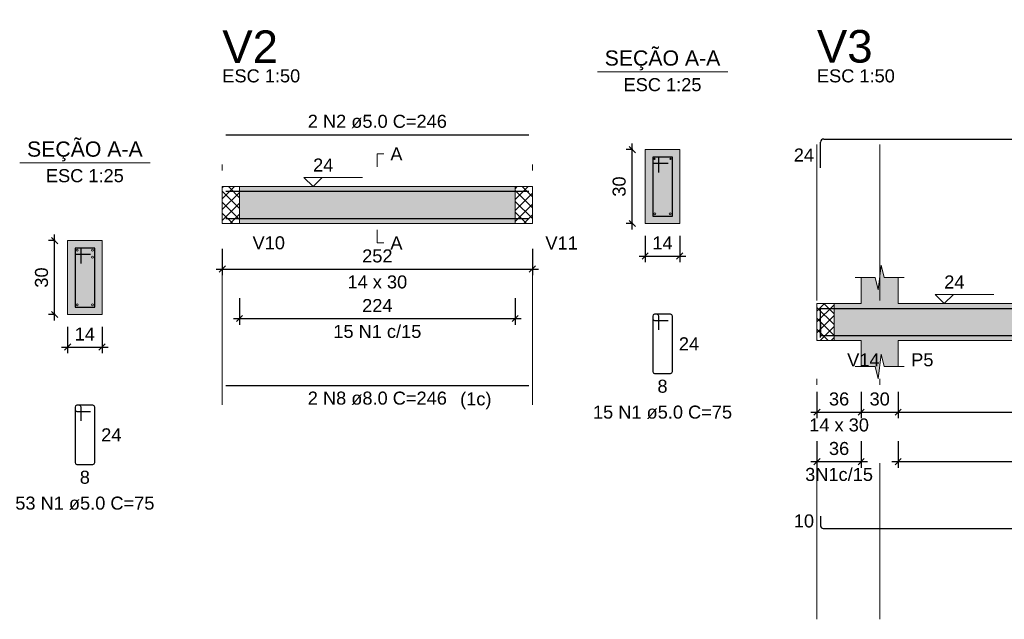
# Model space of a CAD drawing. Header units: millimetres. Extents: x 1434 to 2277, y -793 to -278.
# Tile 76 of 111: x 1745 to 1761, y -362 to -352. Entities that reach past the tile are written whole.
import ezdxf

# ---------------------------------------------------------------- set-up
doc = ezdxf.new("R2010")
doc.units = ezdxf.units.MM
doc.linetypes.add('DASHDOT', pattern=[25.4, 12.7, -6.35, 0, -6.35])
for name, color, linetype, lineweight in [('Descrição da armadura', 7, 'Continuous', 5), ('DT-Barras na forma', 1, 'Continuous', 30), ('DT-Barras no corte', 5, 'Continuous', 5), ('DT-Barras rebatidas', 1, 'Continuous', 30), ('DT-Cotas', 9, 'Continuous', 5), ('DT-Forma', 5, 'Continuous', 5), ('DT-Hachura forma vigas', 252, 'Continuous', 5), ('DT-Hachura intersecção vigas', 9, 'Continuous', 5), ('DT-Hachura seção vigas', 252, 'Continuous', 5), ('DT-Pontilhado', 9, 'DASHDOT', 5), ('DT-Textos', 7, 'Continuous', 5), ('DT-Título', 250, 'Continuous', 20), ('Textos armaduras', 7, 'Continuous', 5)]:
    doc.layers.add(name, color=color, linetype=linetype, lineweight=lineweight)
doc.styles.add('ARIAL', font='arial.ttf')
doc.styles.get("Standard").update_dxf_attribs({"font": 'arial.ttf'})
doc.dimstyles.new('UM_25.000000', dxfattribs={"dimtxt": 0.18, "dimasz": 0.1, "dimexe": 0.1, "dimexo": 0.2, "dimgap": 0, "dimtad": 1, "dimtih": 1, "dimtoh": 1, "dimdec": 1, "dimlfac": 25, "dimzin": 0, "dimdsep": 46, "dimtxsty": 'Standard', "dimcen": 0.09, "dimdle": 0.1, "dimadec": 1, "dimazin": 2, "dimtfac": 1, "dimtdec": 4, "dimtofl": 0, "dimtmove": 0, "dimatfit": 3, "dimfxl": 1, "dimtolj": 1, "dimarcsym": 0})
doc.dimstyles.new('UM_50.000000', dxfattribs={"dimtxt": 0.18, "dimasz": 0.1, "dimexe": 0.1, "dimexo": 0.2, "dimgap": 0, "dimtad": 1, "dimtih": 1, "dimtoh": 1, "dimdec": 1, "dimlfac": 50, "dimzin": 0, "dimdsep": 46, "dimtxsty": 'Standard', "dimcen": 0.09, "dimdle": 0.1, "dimadec": 1, "dimazin": 2, "dimtfac": 1, "dimtdec": 4, "dimtofl": 0, "dimtmove": 0, "dimatfit": 3, "dimfxl": 1, "dimtolj": 1, "dimarcsym": 0})
pattern_1 = [(45, (1722.81126, -450.90245), (-0.08838835, 0.08838835), []), (135, (1722.81126, -450.90245), (-0.08838835, -0.08838835), [])]

# ---------------------------------------------------------------- blocks, each defined once
blk = doc.blocks.new('_Oblique')
at = {"color": 0, "linetype": 'ByBlock', "lineweight": -2}
blk.add_line((-0.5, -0.5), (0.5, 0.5), dxfattribs=at)
blk = doc.blocks.new('*D366')
at = {"layer": 'DT-Cotas', "color": 0, "lineweight": -2, "transparency": 16777216}
for p, q in [((1745.747, -357.219), (1745.747, -355.819)), ((1745.758, -355.919), (1745.647, -355.919)), ((1745.758, -357.119), (1745.647, -357.119))]:
    blk.add_line(p, q, dxfattribs=at)
at = {"layer": 'DT-Cotas', "color": 0, "lineweight": -2, "transparency": 16777216, "xscale": 0.1, "yscale": 0.1, "zscale": 0.1}
for p, rotation in [((1745.747, -355.919), 90), ((1745.747, -357.119), 270)]:
    blk.add_blockref('_Oblique', p, dxfattribs=dict(at, rotation=rotation))
at = {"layer": 'DT-Cotas', "color": 7, "transparency": 16777216, "insert": (1745.535, -356.519), "char_height": 0.2118, "attachment_point": 5, "rotation": 90, "style": 'ARIAL'}
blk.add_mtext('\\A1;30', dxfattribs=at)
blk = doc.blocks.new('*D367')
at = {"layer": 'DT-Cotas', "color": 0, "lineweight": -2, "transparency": 16777216}
for p, q in [((1745.958, -357.319), (1745.958, -357.749)), ((1746.518, -357.319), (1746.518, -357.749)), ((1745.858, -357.649), (1746.618, -357.649))]:
    blk.add_line(p, q, dxfattribs=at)
at = {"layer": 'DT-Cotas', "color": 0, "lineweight": -2, "transparency": 16777216, "xscale": 0.1, "yscale": 0.1, "zscale": 0.1, "rotation": 180}
blk.add_blockref('_Oblique', (1745.958, -357.649), dxfattribs=at)
at = {"layer": 'DT-Cotas', "color": 0, "lineweight": -2, "transparency": 16777216, "xscale": 0.1, "yscale": 0.1, "zscale": 0.1}
blk.add_blockref('_Oblique', (1746.518, -357.649), dxfattribs=at)
at = {"layer": 'DT-Cotas', "color": 7, "transparency": 16777216, "insert": (1746.238, -357.437), "char_height": 0.2118, "attachment_point": 5, "rotation": 0.0057, "style": 'ARIAL'}
blk.add_mtext('\\A1;14', dxfattribs=at)
blk = doc.blocks.new('*D368')
at = {"layer": 'DT-Cotas', "color": 0, "lineweight": -2, "transparency": 16777216}
for p, q in [((1748.472, -356.051), (1748.472, -356.481)), ((1753.511, -356.051), (1753.511, -356.481)), ((1748.372, -356.381), (1753.611, -356.381))]:
    blk.add_line(p, q, dxfattribs=at)
at = {"layer": 'DT-Cotas', "color": 0, "lineweight": -2, "transparency": 16777216, "xscale": 0.1, "yscale": 0.1, "zscale": 0.1, "rotation": 180}
blk.add_blockref('_Oblique', (1748.472, -356.381), dxfattribs=at)
at = {"layer": 'DT-Cotas', "color": 0, "lineweight": -2, "transparency": 16777216, "xscale": 0.1, "yscale": 0.1, "zscale": 0.1}
blk.add_blockref('_Oblique', (1753.511, -356.381), dxfattribs=at)
at = {"layer": 'DT-Cotas', "color": 7, "transparency": 16777216, "insert": (1750.992, -356.169), "char_height": 0.2118, "attachment_point": 5, "rotation": 0.0057, "style": 'ARIAL'}
blk.add_mtext('\\A1;252', dxfattribs=at)
blk = doc.blocks.new('*D369')
at = {"layer": 'DT-Cotas', "color": 0, "lineweight": -2, "transparency": 16777216}
for p, q in [((1748.752, -356.856), (1748.752, -357.286)), ((1753.231, -356.856), (1753.231, -357.286)), ((1748.652, -357.186), (1753.331, -357.186))]:
    blk.add_line(p, q, dxfattribs=at)
at = {"layer": 'DT-Cotas', "color": 0, "lineweight": -2, "transparency": 16777216, "xscale": 0.1, "yscale": 0.1, "zscale": 0.1, "rotation": 180}
blk.add_blockref('_Oblique', (1748.752, -357.186), dxfattribs=at)
at = {"layer": 'DT-Cotas', "color": 0, "lineweight": -2, "transparency": 16777216, "xscale": 0.1, "yscale": 0.1, "zscale": 0.1}
blk.add_blockref('_Oblique', (1753.231, -357.186), dxfattribs=at)
at = {"layer": 'DT-Cotas', "color": 7, "transparency": 16777216, "insert": (1750.992, -356.974), "char_height": 0.2118, "attachment_point": 5, "rotation": 0.0057, "style": 'ARIAL'}
blk.add_mtext('\\A1;224', dxfattribs=at)
blk = doc.blocks.new('*D370')
at = {"layer": 'DT-Cotas', "color": 0, "lineweight": -2, "transparency": 16777216}
for p, q in [((1755.146, -354.44), (1755.035, -354.44)), ((1755.135, -355.74), (1755.135, -354.34)), ((1755.146, -355.64), (1755.035, -355.64))]:
    blk.add_line(p, q, dxfattribs=at)
at = {"layer": 'DT-Cotas', "color": 0, "lineweight": -2, "transparency": 16777216, "xscale": 0.1, "yscale": 0.1, "zscale": 0.1}
for p, rotation in [((1755.135, -354.44), 90), ((1755.135, -355.64), 270)]:
    blk.add_blockref('_Oblique', p, dxfattribs=dict(at, rotation=rotation))
at = {"layer": 'DT-Cotas', "color": 7, "transparency": 16777216, "insert": (1754.923, -355.04), "char_height": 0.2118, "attachment_point": 5, "rotation": 90, "style": 'ARIAL'}
blk.add_mtext('\\A1;30', dxfattribs=at)
blk = doc.blocks.new('*D371')
at = {"layer": 'DT-Cotas', "color": 0, "lineweight": -2, "transparency": 16777216}
for p, q in [((1755.346, -355.84), (1755.346, -356.269)), ((1755.906, -355.84), (1755.906, -356.269)), ((1755.246, -356.169), (1756.006, -356.169))]:
    blk.add_line(p, q, dxfattribs=at)
at = {"layer": 'DT-Cotas', "color": 0, "lineweight": -2, "transparency": 16777216, "xscale": 0.1, "yscale": 0.1, "zscale": 0.1, "rotation": 180}
blk.add_blockref('_Oblique', (1755.346, -356.169), dxfattribs=at)
at = {"layer": 'DT-Cotas', "color": 0, "lineweight": -2, "transparency": 16777216, "xscale": 0.1, "yscale": 0.1, "zscale": 0.1}
blk.add_blockref('_Oblique', (1755.906, -356.169), dxfattribs=at)
at = {"layer": 'DT-Cotas', "color": 7, "transparency": 16777216, "insert": (1755.626, -355.957), "char_height": 0.2118, "attachment_point": 5, "rotation": 0.0057, "style": 'ARIAL'}
blk.add_mtext('\\A1;14', dxfattribs=at)
blk = doc.blocks.new('*D372')
at = {"layer": 'DT-Cotas', "color": 0, "lineweight": -2, "transparency": 16777216}
for p, q in [((1758.136, -358.376), (1758.136, -358.806)), ((1758.856, -358.376), (1758.856, -358.806)), ((1758.036, -358.706), (1758.956, -358.706))]:
    blk.add_line(p, q, dxfattribs=at)
at = {"layer": 'DT-Cotas', "color": 0, "lineweight": -2, "transparency": 16777216, "xscale": 0.1, "yscale": 0.1, "zscale": 0.1, "rotation": 180}
blk.add_blockref('_Oblique', (1758.136, -358.706), dxfattribs=at)
at = {"layer": 'DT-Cotas', "color": 0, "lineweight": -2, "transparency": 16777216, "xscale": 0.1, "yscale": 0.1, "zscale": 0.1}
blk.add_blockref('_Oblique', (1758.856, -358.706), dxfattribs=at)
at = {"layer": 'DT-Cotas', "color": 7, "transparency": 16777216, "insert": (1758.496, -358.494), "char_height": 0.2118, "attachment_point": 5, "rotation": 0.0057, "style": 'ARIAL'}
blk.add_mtext('\\A1;36', dxfattribs=at)
blk = doc.blocks.new('*D373')
at = {"layer": 'DT-Cotas', "color": 0, "lineweight": -2, "transparency": 16777216}
for p, q in [((1758.856, -358.376), (1758.856, -358.806)), ((1759.456, -358.376), (1759.456, -358.806)), ((1758.756, -358.706), (1759.556, -358.706))]:
    blk.add_line(p, q, dxfattribs=at)
at = {"layer": 'DT-Cotas', "color": 0, "lineweight": -2, "transparency": 16777216, "xscale": 0.1, "yscale": 0.1, "zscale": 0.1, "rotation": 180}
blk.add_blockref('_Oblique', (1758.856, -358.706), dxfattribs=at)
at = {"layer": 'DT-Cotas', "color": 0, "lineweight": -2, "transparency": 16777216, "xscale": 0.1, "yscale": 0.1, "zscale": 0.1}
blk.add_blockref('_Oblique', (1759.456, -358.706), dxfattribs=at)
at = {"layer": 'DT-Cotas', "color": 7, "transparency": 16777216, "insert": (1759.156, -358.494), "char_height": 0.2118, "attachment_point": 5, "rotation": 0.0057, "style": 'ARIAL'}
blk.add_mtext('\\A1;30', dxfattribs=at)
blk = doc.blocks.new('*D374')
at = {"layer": 'DT-Cotas', "color": 0, "lineweight": -2, "transparency": 16777216}
for p, q in [((1759.456, -358.376), (1759.456, -358.806)), ((1768.447, -358.376), (1768.447, -358.806)), ((1759.356, -358.706), (1768.547, -358.706))]:
    blk.add_line(p, q, dxfattribs=at)
at = {"layer": 'DT-Cotas', "color": 0, "lineweight": -2, "transparency": 16777216, "xscale": 0.1, "yscale": 0.1, "zscale": 0.1, "rotation": 180}
blk.add_blockref('_Oblique', (1759.456, -358.706), dxfattribs=at)
at = {"layer": 'DT-Cotas', "color": 0, "lineweight": -2, "transparency": 16777216, "xscale": 0.1, "yscale": 0.1, "zscale": 0.1}
blk.add_blockref('_Oblique', (1768.447, -358.706), dxfattribs=at)
at = {"layer": 'DT-Cotas', "color": 7, "transparency": 16777216, "insert": (1763.952, -358.494), "char_height": 0.2118, "attachment_point": 5, "rotation": 0.0057, "style": 'ARIAL'}
blk.add_mtext('\\A1;449.6', dxfattribs=at)
blk = doc.blocks.new('*D382')
at = {"layer": 'DT-Cotas', "color": 0, "lineweight": -2, "transparency": 16777216}
for p, q in [((1758.136, -359.181), (1758.136, -359.611)), ((1758.856, -359.181), (1758.856, -359.611)), ((1758.036, -359.511), (1758.956, -359.511))]:
    blk.add_line(p, q, dxfattribs=at)
at = {"layer": 'DT-Cotas', "color": 0, "lineweight": -2, "transparency": 16777216, "xscale": 0.1, "yscale": 0.1, "zscale": 0.1, "rotation": 180}
blk.add_blockref('_Oblique', (1758.136, -359.511), dxfattribs=at)
at = {"layer": 'DT-Cotas', "color": 0, "lineweight": -2, "transparency": 16777216, "xscale": 0.1, "yscale": 0.1, "zscale": 0.1}
blk.add_blockref('_Oblique', (1758.856, -359.511), dxfattribs=at)
at = {"layer": 'DT-Cotas', "color": 7, "transparency": 16777216, "insert": (1758.496, -359.299), "char_height": 0.2118, "attachment_point": 5, "rotation": 0.0057, "style": 'ARIAL'}
blk.add_mtext('\\A1;36', dxfattribs=at)
blk = doc.blocks.new('*D383')
at = {"layer": 'DT-Cotas', "color": 0, "lineweight": -2, "transparency": 16777216}
for p, q in [((1759.456, -359.181), (1759.456, -359.611)), ((1768.447, -359.181), (1768.447, -359.611)), ((1759.356, -359.511), (1768.547, -359.511))]:
    blk.add_line(p, q, dxfattribs=at)
at = {"layer": 'DT-Cotas', "color": 0, "lineweight": -2, "transparency": 16777216, "xscale": 0.1, "yscale": 0.1, "zscale": 0.1, "rotation": 180}
blk.add_blockref('_Oblique', (1759.456, -359.511), dxfattribs=at)
at = {"layer": 'DT-Cotas', "color": 0, "lineweight": -2, "transparency": 16777216, "xscale": 0.1, "yscale": 0.1, "zscale": 0.1}
blk.add_blockref('_Oblique', (1768.447, -359.511), dxfattribs=at)
at = {"layer": 'DT-Cotas', "color": 7, "transparency": 16777216, "insert": (1763.952, -359.299), "char_height": 0.2118, "attachment_point": 5, "rotation": 0.0057, "style": 'ARIAL'}
blk.add_mtext('\\A1;449.6', dxfattribs=at)

msp = doc.modelspace()

# ---------------------------------------------------------------- hatches: boundary and pattern name
at = {"layer": 'DT-Hachura forma vigas', "linetype": 'Continuous'}
for points in [[(1748.7521, -355.6397), (1753.2313, -355.6397), (1753.2313, -355.0397), (1748.7521, -355.0397), (1748.7521, -355.6397)], [(1769.2472, -357.5409), (1771.9736, -357.5409), (1771.9736, -356.9409), (1769.2472, -356.9409), (1769.2472, -356.5173), (1768.9222, -356.5173), (1768.8722, -356.3173), (1768.8222, -356.7173), (1768.7722, -356.5173), (1768.4472, -356.5173), (1768.4472, -356.9409), (1759.456, -356.9409), (1759.456, -356.5173), (1759.231, -356.5173), (1759.181, -356.3173), (1759.131, -356.7173), (1759.081, -356.5173), (1758.856, -356.5173), (1758.856, -356.9409), (1758.416, -356.9409), (1758.416, -357.5409), (1758.856, -357.5409), (1758.856, -357.9645), (1759.081, -357.9645), (1759.131, -358.1645), (1759.181, -357.7645), (1759.231, -357.9645), (1759.456, -357.9645), (1759.456, -357.5409), (1768.4472, -357.5409), (1768.4472, -357.9645), (1768.7722, -357.9645), (1768.8222, -358.1645), (1768.8722, -357.7645), (1768.9222, -357.9645), (1769.2472, -357.9645), (1769.2472, -357.5409)]]:
    msp.add_hatch(color=256, dxfattribs=at).paths.add_polyline_path(points)
at = {"layer": 'DT-Hachura intersecção vigas', "linetype": 'Continuous'}
h = msp.add_hatch(dxfattribs=at)
h.set_pattern_fill('ANSI37', color=256, style=0)
h.set_pattern_definition(pattern_1)
h.paths.add_polyline_path([(1748.4721, -355.6397), (1748.7521, -355.6397), (1748.7521, -355.0397), (1748.4721, -355.0397), (1748.4721, -355.6397)])
h = msp.add_hatch(dxfattribs=at)
h.set_pattern_fill('ANSI37', color=256, style=0)
h.set_pattern_definition(pattern_1)
h.paths.add_polyline_path([(1753.2313, -355.6397), (1753.5113, -355.6397), (1753.5113, -355.0397), (1753.2313, -355.0397), (1753.2313, -355.6397)])
h = msp.add_hatch(dxfattribs=at)
h.set_pattern_fill('ANSI37', color=256, style=0)
h.set_pattern_definition(pattern_1)
h.paths.add_polyline_path([(1758.136, -357.5409), (1758.416, -357.5409), (1758.416, -356.9409), (1758.136, -356.9409), (1758.136, -357.5409)])
at = {"layer": 'DT-Hachura seção vigas', "linetype": 'Continuous'}
for points in [[(1755.3465, -355.6397), (1755.3465, -355.6397), (1755.9065, -355.6397), (1755.9065, -354.4397), (1755.3465, -354.4397), (1755.3465, -355.6397)], [(1745.9584, -357.1193), (1745.9584, -357.1193), (1746.5184, -357.1193), (1746.5184, -355.9193), (1745.9584, -355.9193), (1745.9584, -357.1193)]]:
    msp.add_hatch(color=256, dxfattribs=at).paths.add_polyline_path(points)

# ---------------------------------------------------------------- linework, layer by layer
at = {"layer": 'DT-Barras na forma'}
for p, q in [((1755.5665, -354.5597), (1755.4665, -354.5597)), ((1755.4665, -354.5597), (1755.4665, -355.5197)), ((1755.7865, -354.5597), (1755.4665, -354.5597)), ((1755.4665, -354.5597), (1755.4665, -354.6597)), ((1755.5665, -354.8097), (1755.5665, -354.5597)), ((1755.7865, -355.5197), (1755.7865, -354.5597)), ((1755.4665, -354.6597), (1755.7165, -354.6597)), ((1755.4665, -355.5197), (1755.7865, -355.5197)), ((1746.1784, -356.0393), (1746.0784, -356.0393)), ((1746.0784, -356.0393), (1746.0784, -356.9993)), ((1746.3984, -356.0393), (1746.0784, -356.0393)), ((1746.0784, -356.0393), (1746.0784, -356.1393)), ((1746.1784, -356.2893), (1746.1784, -356.0393)), ((1746.3984, -356.9993), (1746.3984, -356.0393)), ((1746.0784, -356.1393), (1746.3284, -356.1393)), ((1746.0784, -356.9993), (1746.3984, -356.9993))]:
    msp.add_line(p, q, dxfattribs=at)
for points in [[(1748.5321, -355.1147), (1753.4513, -355.1147)], [(1748.5321, -355.5617), (1753.4513, -355.5617)], [(1758.196, -357.4909), (1758.196, -357.0209), (1781.726, -357.0209)], [(1758.196, -357.2629), (1758.196, -357.4629), (1775.9536, -357.4629)]]:
    msp.add_lwpolyline(points, dxfattribs=at)
at = {"layer": 'DT-Barras no corte'}
for centre, radius in [((1755.4965, -354.5897), 0.01), ((1755.7565, -354.5897), 0.01), ((1755.5025, -355.4837), 0.016), ((1755.7505, -355.4837), 0.016), ((1746.1144, -356.0753), 0.016), ((1746.3624, -356.0753), 0.016), ((1746.3624, -356.1873), 0.016), ((1746.1144, -356.9633), 0.016), ((1746.3624, -356.9633), 0.016)]:
    msp.add_circle(centre, radius, dxfattribs=at)
at = {"layer": 'DT-Barras rebatidas'}
for p, q in [((1748.5321, -354.1969), (1753.4513, -354.1969)), ((1758.246, -354.2675), (1781.726, -354.2675)), ((1758.196, -354.7375), (1758.196, -354.3175)), ((1755.4665, -357.1464), (1755.4665, -358.0464)), ((1755.4665, -357.1464), (1755.4665, -357.1864)), ((1755.5365, -357.1164), (1755.4965, -357.1164)), ((1755.7565, -357.1164), (1755.4965, -357.1164)), ((1755.5665, -357.3664), (1755.5665, -357.1464)), ((1755.7865, -358.0464), (1755.7865, -357.1464)), ((1755.4965, -357.2164), (1755.7165, -357.2164)), ((1755.4965, -358.0764), (1755.7565, -358.0764)), ((1748.5321, -358.2727), (1753.4513, -358.2727)), ((1746.1484, -358.596), (1746.1084, -358.596)), ((1746.3684, -358.596), (1746.1084, -358.596)), ((1746.0784, -358.626), (1746.0784, -359.526)), ((1746.0784, -358.626), (1746.0784, -358.666)), ((1746.1084, -358.696), (1746.3284, -358.696)), ((1746.1784, -358.846), (1746.1784, -358.626)), ((1746.3984, -359.526), (1746.3984, -358.626)), ((1746.1084, -359.556), (1746.3684, -359.556)), ((1758.196, -360.3975), (1758.196, -360.5575)), ((1758.236, -360.5975), (1775.9536, -360.5975))]:
    msp.add_line(p, q, dxfattribs=at)
for centre, radius, start, end in [((1758.246, -354.3175), 0.05, 90, 180), ((1755.4965, -357.1464), 0.03, 90, 180), ((1755.4965, -357.1464), 0.03, 90, 180), ((1755.5365, -357.1464), 0.03, 0, 90), ((1755.7565, -357.1464), 0.03, 0, 90), ((1755.4965, -357.1864), 0.03, 180, 270), ((1755.4965, -358.0464), 0.03, 180, 270), ((1755.7565, -358.0464), 0.03, 270, 0), ((1746.1084, -358.626), 0.03, 90, 180), ((1746.1084, -358.626), 0.03, 90, 180), ((1746.1484, -358.626), 0.03, 0, 90), ((1746.3684, -358.626), 0.03, 0, 90), ((1746.1084, -358.666), 0.03, 180, 270), ((1746.1084, -359.526), 0.03, 180, 270), ((1746.3684, -359.526), 0.03, 270, 0), ((1758.236, -360.5575), 0.04, 180, 270)]:
    msp.add_arc(centre, radius, start, end, dxfattribs=at)
at = {"layer": 'DT-Forma'}
for p, q in [((1755.9065, -354.4397), (1755.3465, -354.4397)), ((1755.3465, -354.4397), (1755.3465, -354.4397)), ((1755.3465, -354.4397), (1755.3465, -355.6397)), ((1755.9065, -355.6397), (1755.9065, -354.4397)), ((1755.9065, -354.4397), (1755.9065, -354.4397)), ((1748.4721, -355.0397), (1748.7521, -355.0397)), ((1748.7521, -355.0397), (1753.2313, -355.0397)), ((1753.2313, -355.0397), (1753.5113, -355.0397)), ((1748.4721, -355.6397), (1748.7521, -355.6397)), ((1748.7521, -355.6397), (1753.2313, -355.6397)), ((1753.2313, -355.6397), (1753.5113, -355.6397)), ((1755.3465, -355.6397), (1755.9065, -355.6397)), ((1755.3465, -355.6397), (1755.3465, -355.6397)), ((1755.9065, -355.6397), (1755.9065, -355.6397)), ((1746.5184, -355.9193), (1745.9584, -355.9193)), ((1745.9584, -355.9193), (1745.9584, -355.9193)), ((1745.9584, -355.9193), (1745.9584, -357.1193)), ((1746.5184, -357.1193), (1746.5184, -355.9193)), ((1746.5184, -355.9193), (1746.5184, -355.9193)), ((1759.131, -356.7173), (1759.181, -356.3173)), ((1759.181, -356.3173), (1759.231, -356.5173)), ((1758.756, -356.5173), (1759.081, -356.5173)), ((1758.856, -356.9409), (1758.856, -356.5173)), ((1759.081, -356.5173), (1759.131, -356.7173)), ((1759.231, -356.5173), (1759.556, -356.5173)), ((1759.456, -356.5173), (1759.456, -356.9409)), ((1758.136, -356.9409), (1758.416, -356.9409)), ((1758.416, -356.9409), (1758.856, -356.9409)), ((1759.456, -356.9409), (1768.4472, -356.9409)), ((1745.9584, -357.1193), (1746.5184, -357.1193)), ((1745.9584, -357.1193), (1745.9584, -357.1193)), ((1746.5184, -357.1193), (1746.5184, -357.1193)), ((1758.136, -357.5409), (1758.416, -357.5409)), ((1758.416, -357.5409), (1758.856, -357.5409)), ((1758.856, -357.5409), (1758.856, -357.9645)), ((1759.456, -357.9645), (1759.456, -357.5409)), ((1759.456, -357.5409), (1768.4472, -357.5409)), ((1759.131, -358.1645), (1759.181, -357.7645)), ((1759.181, -357.7645), (1759.231, -357.9645)), ((1758.756, -357.9645), (1759.081, -357.9645)), ((1759.081, -357.9645), (1759.131, -358.1645)), ((1759.231, -357.9645), (1759.556, -357.9645))]:
    msp.add_line(p, q, dxfattribs=at)
at = {"layer": 'DT-Forma', "linetype": 'Continuous'}
for p, q in [((1748.4721, -355.6397), (1748.4721, -355.0397)), ((1753.5113, -355.0397), (1753.5113, -355.6397)), ((1758.136, -357.5409), (1758.136, -356.9409))]:
    msp.add_line(p, q, dxfattribs=at)
at = {"layer": 'DT-Pontilhado', "ltscale": 0.2}
for p, q in [((1748.4721, -358.5904), (1748.4721, -353.9851)), ((1753.5113, -358.5904), (1753.5113, -353.9851)), ((1758.136, -362.0742), (1758.136, -353.9851)), ((1759.156, -362.0742), (1759.156, -353.9851)), ((1748.7521, -355.0397), (1748.7521, -355.6397)), ((1753.2313, -355.0397), (1753.2313, -355.6397)), ((1758.416, -356.9409), (1758.416, -357.5409))]:
    msp.add_line(p, q, dxfattribs=at)
at = {"layer": 'DT-Textos'}
for p, q in [((1754.5675, -353.1748), (1756.6855, -353.1748)), ((1745.1794, -354.6544), (1747.2974, -354.6544))]:
    msp.add_line(p, q, dxfattribs=at)
for points in [[(1750.9917, -354.722), (1750.9917, -354.5102), (1751.0976, -354.5102)], [(1750.0959, -354.8914), (1749.9476, -355.0397), (1749.7994, -354.8914), (1750.7525, -354.8914)], [(1750.9917, -355.7456), (1750.9917, -355.9574), (1751.0976, -355.9574)], [(1760.3535, -356.7926), (1760.2052, -356.9409), (1760.057, -356.7926), (1761.0101, -356.7926)]]:
    msp.add_lwpolyline(points, dxfattribs=at)

# ---------------------------------------------------------------- texts
at = {"layer": 'Descrição da armadura', "linetype": 'Continuous', "char_height": 0.2118, "attachment_point": 8, "line_spacing_factor": 0.798, "style": 'ARIAL'}
for s, insert, width in [('2 N2 ø5.0 C=246', (1750.9917, -354.091), 4.534748), ('15 N1 c/15', (1750.9917, -357.5035), 2.869342), ('2 N8 ø8.0 C=246', (1750.9917, -358.5904), 4.534748), ('15 N1 ø5.0 C=75', (1755.6265, -358.8177), 4.534748), ('3N1c/15', (1758.496, -359.8283), 2.209726), ('53 N1 ø5.0 C=75', (1746.2384, -360.2973), 4.534748)]:
    msp.add_mtext(s, dxfattribs=dict(at, insert=insert, width=width))
at = {"layer": 'DT-Textos', "line_spacing_factor": 0.798, "style": 'ARIAL'}
for s, insert, char_height, width, attachment_point in [('SEÇÃO A-A', (1755.6263, -353.1505), 0.2471, 4.137152, 8), ('ESC 1:50', (1748.4721, -353.3497), 0.2118, 2.167804, 7), ('ESC 1:50', (1758.136, -353.3497), 0.2118, 2.167804, 7), ('ESC 1:25', (1755.6265, -353.4925), 0.2118, 2.167804, 8), ('SEÇÃO A-A', (1746.2383, -354.6305), 0.2471, 4.137152, 8), ('A', (1751.2035, -354.6161), 0.2118, 0.337807, 7), ('24', (1749.9476, -354.7961), 0.2118, 0.563342, 7), ('ESC 1:25', (1746.2384, -354.9721), 0.2118, 2.167804, 8), ('V10', (1748.9639, -356.0633), 0.2118, 0.90115, 7), ('A', (1751.2035, -356.0633), 0.2118, 0.337807, 7), ('V11', (1753.7231, -356.0633), 0.2118, 0.90115, 7), ('14 x 30', (1750.9917, -356.6987), 0.2118, 1.66134, 8), ('24', (1760.2052, -356.6973), 0.2118, 0.563342, 7), ('V14', (1758.6278, -357.9645), 0.2118, 0.90115, 7), ('P5', (1759.6678, -357.9645), 0.2118, 0.619479, 7), ('(1c)', (1752.3373, -358.6605), 0.2118, 0.872216, 7), ('14 x 30', (1758.496, -359.0235), 0.2118, 1.66134, 8)]:
    msp.add_mtext(s, dxfattribs=dict(at, insert=insert, char_height=char_height, width=width, attachment_point=attachment_point))
at = {"layer": 'DT-Título', "char_height": 0.5295, "width": 1.858436, "attachment_point": 7, "line_spacing_factor": 0.798, "style": 'ARIAL'}
for s, insert in [('V2', (1748.4721, -353.032)), ('V3', (1758.136, -353.032))]:
    msp.add_mtext(s, dxfattribs=dict(at, insert=insert))
at = {"layer": 'Textos armaduras', "linetype": 'Continuous', "char_height": 0.2118, "attachment_point": 7, "line_spacing_factor": 0.798, "style": 'ARIAL'}
for s, insert, width in [('24', (1757.7601, -354.6334), 0.659905), ('24', (1755.8924, -357.7023), 0.659905), ('8', (1755.544, -358.3941), 0.329953), ('24', (1746.5043, -359.1819), 0.659905), ('8', (1746.1559, -359.8737), 0.329953), ('10', (1757.7601, -360.5834), 0.659905)]:
    msp.add_mtext(s, dxfattribs=dict(at, insert=insert, width=width))

# ---------------------------------------------------------------- dimensions: what is measured, and where the dimension line sits
at = {"layer": 'DT-Cotas'}
for base, p1, p2, picture, middle in [((1755.1347, -354.4397), (1755.3465, -355.6397), (1755.3465, -354.4397), '*D370', (1754.9229, -355.0397)), ((1745.7466, -355.9193), (1745.9584, -357.1193), (1745.9584, -355.9193), '*D366', (1745.5348, -356.5193))]:
    dim = msp.add_linear_dim(base=base, p1=p1, p2=p2, angle=90, dimstyle='UM_25.000000', override={"dimtxt": 0.2118, "dimasz": 0.1, "dimexe": 0.1, "dimexo": 0.2, "dimtad": 1, "dimtih": 0, "dimtoh": 0, "dimdec": 1, "dimlfac": 25, "dimzin": 8, "dimtxsty": 'ARIAL', "dimblk": 'Oblique', "dimblk1": 'Oblique', "dimblk2": 'Oblique', "dimsah": 1, "dimdle": 0.1, "dimse1": 0, "dimse2": 0, "dimclrt": 7, "dimadec": 1, "dimazin": 3, "dimtmove": 2, "dimldrblk": 'Oblique'}, dxfattribs=at)
    dim.commit()
    dim.dimension.update_dxf_attribs({"geometry": picture, "text_midpoint": middle, "dimtype": 160, "text_rotation": 90})
for base, p1, p2, dimstyle, override, picture, middle in [((1755.9065, -356.1692), (1755.3465, -355.6397), (1755.9065, -355.6397), 'UM_25.000000', {"dimtxt": 0.2118, "dimasz": 0.1, "dimexe": 0.1, "dimexo": 0.2, "dimtad": 1, "dimtih": 0, "dimtoh": 0, "dimdec": 1, "dimlfac": 25, "dimzin": 8, "dimtxsty": 'ARIAL', "dimblk": 'Oblique', "dimblk1": 'Oblique', "dimblk2": 'Oblique', "dimsah": 1, "dimdle": 0.1, "dimse1": 0, "dimse2": 0, "dimclrt": 7, "dimadec": 1, "dimazin": 3, "dimtmove": 2, "dimldrblk": 'Oblique'}, '*D371', (1755.6265, -355.9574)), ((1753.5113, -356.381), (1748.4721, -355.8515), (1753.5113, -355.8515), 'UM_50.000000', {"dimtxt": 0.2118, "dimasz": 0.1, "dimexe": 0.1, "dimexo": 0.2, "dimtad": 1, "dimtih": 0, "dimtoh": 0, "dimdec": 1, "dimlfac": 50, "dimzin": 8, "dimtxsty": 'ARIAL', "dimblk": 'Oblique', "dimblk1": 'Oblique', "dimblk2": 'Oblique', "dimsah": 1, "dimdle": 0.1, "dimse1": 0, "dimse2": 0, "dimclrt": 7, "dimadec": 1, "dimazin": 3, "dimtmove": 2, "dimldrblk": 'Oblique'}, '*D368', (1750.9917, -356.1692)), ((1753.2313, -357.1858), (1748.7521, -356.6563), (1753.2313, -356.6563), 'UM_50.000000', {"dimtxt": 0.2118, "dimasz": 0.1, "dimexe": 0.1, "dimexo": 0.2, "dimtad": 1, "dimtih": 0, "dimtoh": 0, "dimdec": 1, "dimlfac": 50, "dimzin": 8, "dimtxsty": 'ARIAL', "dimblk": 'Oblique', "dimblk1": 'Oblique', "dimblk2": 'Oblique', "dimsah": 1, "dimdle": 0.1, "dimse1": 0, "dimse2": 0, "dimclrt": 7, "dimadec": 1, "dimazin": 3, "dimtmove": 2, "dimldrblk": 'Oblique'}, '*D369', (1750.9917, -356.974)), ((1746.5184, -357.6488), (1745.9584, -357.1193), (1746.5184, -357.1193), 'UM_25.000000', {"dimtxt": 0.2118, "dimasz": 0.1, "dimexe": 0.1, "dimexo": 0.2, "dimtad": 1, "dimtih": 0, "dimtoh": 0, "dimdec": 1, "dimlfac": 25, "dimzin": 8, "dimtxsty": 'ARIAL', "dimblk": 'Oblique', "dimblk1": 'Oblique', "dimblk2": 'Oblique', "dimsah": 1, "dimdle": 0.1, "dimse1": 0, "dimse2": 0, "dimclrt": 7, "dimadec": 1, "dimazin": 3, "dimtmove": 2, "dimldrblk": 'Oblique'}, '*D367', (1746.2384, -357.437)), ((1758.856, -358.7058), (1758.136, -358.1763), (1758.856, -358.1763), 'UM_50.000000', {"dimtxt": 0.2118, "dimasz": 0.1, "dimexe": 0.1, "dimexo": 0.2, "dimtad": 1, "dimtih": 0, "dimtoh": 0, "dimdec": 1, "dimlfac": 50, "dimzin": 8, "dimtxsty": 'ARIAL', "dimblk": 'Oblique', "dimblk1": 'Oblique', "dimblk2": 'Oblique', "dimsah": 1, "dimdle": 0.1, "dimse1": 0, "dimse2": 0, "dimclrt": 7, "dimadec": 1, "dimazin": 3, "dimtmove": 2, "dimldrblk": 'Oblique'}, '*D372', (1758.496, -358.494)), ((1759.456, -358.7058), (1758.856, -358.1763), (1759.456, -358.1763), 'UM_50.000000', {"dimtxt": 0.2118, "dimasz": 0.1, "dimexe": 0.1, "dimexo": 0.2, "dimtad": 1, "dimtih": 0, "dimtoh": 0, "dimdec": 1, "dimlfac": 50, "dimzin": 8, "dimtxsty": 'ARIAL', "dimblk": 'Oblique', "dimblk1": 'Oblique', "dimblk2": 'Oblique', "dimsah": 1, "dimdle": 0.1, "dimse1": 0, "dimse2": 0, "dimclrt": 7, "dimadec": 1, "dimazin": 3, "dimtmove": 2, "dimldrblk": 'Oblique'}, '*D373', (1759.156, -358.494)), ((1768.4472, -358.7058), (1759.456, -358.1763), (1768.4472, -358.1763), 'UM_50.000000', {"dimtxt": 0.2118, "dimasz": 0.1, "dimexe": 0.1, "dimexo": 0.2, "dimtad": 1, "dimtih": 0, "dimtoh": 0, "dimdec": 1, "dimlfac": 50, "dimzin": 8, "dimtxsty": 'ARIAL', "dimblk": 'Oblique', "dimblk1": 'Oblique', "dimblk2": 'Oblique', "dimsah": 1, "dimdle": 0.1, "dimse1": 0, "dimse2": 0, "dimclrt": 7, "dimadec": 1, "dimazin": 3, "dimtmove": 2, "dimldrblk": 'Oblique'}, '*D374', (1763.9516, -358.494)), ((1758.856, -359.5106), (1758.136, -358.9811), (1758.856, -358.9811), 'UM_50.000000', {"dimtxt": 0.2118, "dimasz": 0.1, "dimexe": 0.1, "dimexo": 0.2, "dimtad": 1, "dimtih": 0, "dimtoh": 0, "dimdec": 1, "dimlfac": 50, "dimzin": 8, "dimtxsty": 'ARIAL', "dimblk": 'Oblique', "dimblk1": 'Oblique', "dimblk2": 'Oblique', "dimsah": 1, "dimdle": 0.1, "dimse1": 0, "dimse2": 0, "dimclrt": 7, "dimadec": 1, "dimazin": 3, "dimtmove": 2, "dimldrblk": 'Oblique'}, '*D382', (1758.496, -359.2988)), ((1768.4472, -359.5106), (1759.456, -358.9811), (1768.4472, -358.9811), 'UM_50.000000', {"dimtxt": 0.2118, "dimasz": 0.1, "dimexe": 0.1, "dimexo": 0.2, "dimtad": 1, "dimtih": 0, "dimtoh": 0, "dimdec": 1, "dimlfac": 50, "dimzin": 8, "dimtxsty": 'ARIAL', "dimblk": 'Oblique', "dimblk1": 'Oblique', "dimblk2": 'Oblique', "dimsah": 1, "dimdle": 0.1, "dimse1": 0, "dimse2": 0, "dimclrt": 7, "dimadec": 1, "dimazin": 3, "dimtmove": 2, "dimldrblk": 'Oblique'}, '*D383', (1763.9516, -359.2988))]:
    dim = msp.add_linear_dim(base=base, p1=p1, p2=p2, dimstyle=dimstyle, override=override, dxfattribs=at)
    dim.commit()
    dim.dimension.update_dxf_attribs({"geometry": picture, "text_midpoint": middle, "dimtype": 160, "text_rotation": 0.00573})

doc.saveas('drawing.dxf')
